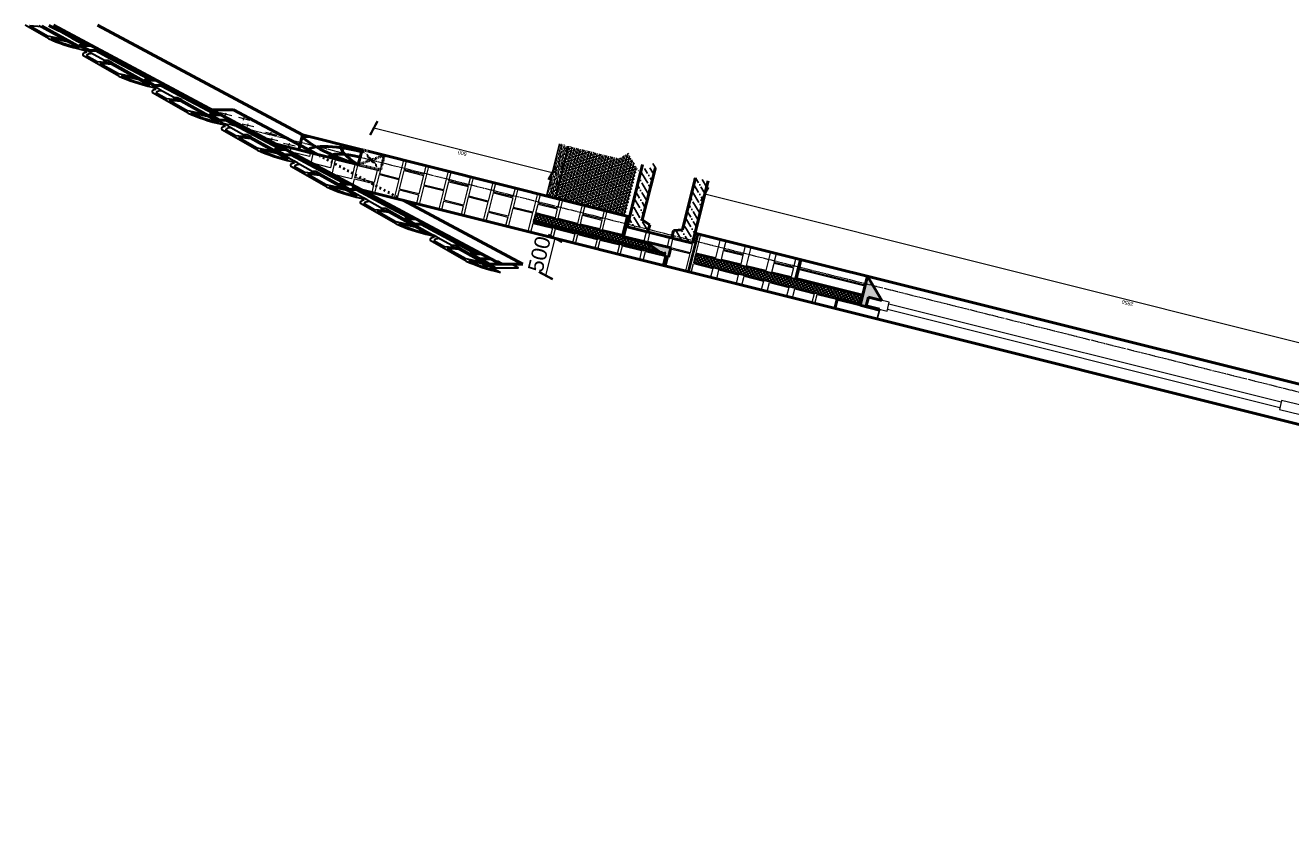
# Model space of a CAD drawing. Header units: millimetres. Extents: x -2096172177 to 2055029645, y -728784453 to 1899906214.
# Tile 20 of 109: x -2062860713 to -2052492962, y 1698597057 to 1705284723. Entities that reach past the tile are written whole.
import ezdxf

# ---------------------------------------------------------------- set-up
doc = ezdxf.new("R2010")
doc.units = ezdxf.units.MM
doc.linetypes.add('ACAD_ISO03W100', pattern=[30, 12, -18])
doc.linetypes.add('DASHDOT_axis', pattern=[24, 20, -1.5, 1, -1.5])
for name, color, linetype, lineweight in [('Кирпич', 10, 'Continuous', 20), ('Наружные стены', 1, 'Continuous', 50), ('окна', 4, 'Continuous', 20), ('Оси', 40, 'Continuous', 18), ('Толщины привязок', 130, 'Continuous', 18), ('Уровни пола', 240, 'Continuous', 50), ('черепица', 20, 'Continuous', 30), ('Штриховки', 212, 'Continuous', 25)]:
    doc.layers.add(name, color=color, linetype=linetype, lineweight=lineweight)
doc.styles.add('стиль для стен', font='arial.ttf')
doc.linetypes.add('ограждение1', pattern='A,6.35,-2.54,[133,ltypeshp.shx,S=2.54,R=0,X=-2.54,Y=0],-2.54,25.4', length=36.83)
doc.dimstyles.new('размеры плит', dxfattribs={"dimtxt": 2.5, "dimasz": 2.5, "dimexe": 1.25, "dimexo": 0.625, "dimtad": 1, "dimtxsty": 'стиль для стен', "dimblk": 'ARCHTICK', "dimcen": 2.5, "dimse1": 1, "dimse2": 1, "dimclrt": 3, "dimadec": 0, "dimazin": 0, "dimtfac": 1, "dimtmove": 0, "dimatfit": 3, "dimldrblk": 'CLOSEDBLANK', "dimfxl": 0, "dimarcsym": 0})

# ---------------------------------------------------------------- blocks, each defined once
blk = doc.blocks.new('_ArchTick')
at = {"color": 0, "linetype": 'ByBlock', "const_width": 0.15}
blk.add_lwpolyline([(-0.5, -0.5), (0.5, 0.5)], dxfattribs=at)
blk = doc.blocks.new('*D533')
at = {"layer": 'Defpoints', "color": 0, "transparency": 16777216}
for p in [(1833959.014081, 960377.981768), (1833959.014081, 960377.981768), (1833959.014081, 957527.981768)]:
    blk.add_point(p, dxfattribs=at)
at = {"layer": 'Уровни пола', "color": 0, "lineweight": -2, "transparency": 16777216}
blk.add_line((1833959.014081, 957527.981768), (1833959.014081, 960377.981768), dxfattribs=at)
at = {"layer": 'Уровни пола', "color": 0, "lineweight": -2, "transparency": 16777216, "xscale": 50, "yscale": 50, "zscale": 50}
for p, rotation in [((1833959.014081, 960377.981768), 90), ((1833959.014081, 957527.981768), 270)]:
    blk.add_blockref('_ArchTick', p, dxfattribs=dict(at, rotation=rotation))
at = {"layer": 'Уровни пола', "color": 3, "transparency": 16777216, "insert": (1833921.514081, 958952.981768), "char_height": 50, "attachment_point": 5, "rotation": 90, "style": 'стиль для стен'}
blk.add_mtext('2850', dxfattribs=at)
blk = doc.blocks.new('_ClosedBlank')
at = {"color": 0, "linetype": 'ByBlock', "lineweight": -2}
for p, q in [((-1, 0.2), (0, 0)), ((-1, 0.2), (-1, -0.2)), ((0, 0), (-1, -0.2))]:
    blk.add_line(p, q, dxfattribs=at)
blk = doc.blocks.new('*D535')
at = {"layer": 'Defpoints', "color": 0, "transparency": 16777216}
for p in [(1833437.6, 961478), (1833748.4, 961478), (1833437.6, 960878)]:
    blk.add_point(p, dxfattribs=at)
at = {"layer": 'Уровни пола', "color": 0, "lineweight": -2, "transparency": 16777216}
blk.add_line((1833748.4, 960878), (1833748.4, 961478), dxfattribs=at)
at = {"layer": 'Уровни пола', "color": 0, "lineweight": -2, "transparency": 16777216, "xscale": 50, "yscale": 50, "zscale": 50}
for p, rotation in [((1833748.4, 961478), 90), ((1833748.4, 960878), 270)]:
    blk.add_blockref('_ArchTick', p, dxfattribs=dict(at, rotation=rotation))
at = {"layer": 'Уровни пола', "color": 3, "transparency": 16777216, "insert": (1833710.9, 961178), "char_height": 50, "attachment_point": 5, "rotation": 90, "style": 'стиль для стен'}
blk.add_mtext('600', dxfattribs=at)
blk = doc.blocks.new('*D536')
at = {"layer": 'Defpoints', "color": 0, "transparency": 16777216}
for p in [(1832427.6, 960936.6), (1832927.6, 960936.6), (1832927.6, 960816.6)]:
    blk.add_point(p, dxfattribs=at)
at = {"layer": 'Уровни пола', "color": 0, "lineweight": -2, "transparency": 16777216}
blk.add_line((1832427.6, 960816.6), (1832927.6, 960816.6), dxfattribs=at)
at = {"layer": 'Уровни пола', "color": 0, "lineweight": -2, "transparency": 16777216, "xscale": 50, "yscale": 50, "zscale": 50, "rotation": 180}
blk.add_blockref('_ArchTick', (1832427.6, 960816.6), dxfattribs=at)
at = {"layer": 'Уровни пола', "color": 0, "lineweight": -2, "transparency": 16777216, "xscale": 50, "yscale": 50, "zscale": 50}
blk.add_blockref('_ArchTick', (1832927.6, 960816.6), dxfattribs=at)
at = {"layer": 'Уровни пола', "color": 3, "transparency": 16777216, "insert": (1832677.6, 960854.1), "char_height": 50, "attachment_point": 5, "style": 'стиль для стен'}
blk.add_mtext('500', dxfattribs=at)
blk = doc.blocks.new('Фасад (на основе 1 эт)')
at = {"layer": 'Уровни пола', "linetype": 'ограждение1', "ltscale": 10}
h = blk.add_hatch(dxfattribs=at)
h.set_pattern_fill('DOTS', color=5, scale=15)
h.set_pattern_definition([(0, (2203.427, -13502.5), (11.90625, 23.8125), [0, -23.8125])])
h.paths.add_polyline_path([(1833087.585, 960897.983), (1833057.584, 960897.983), (1833057.584, 960455.783), (1833087.585, 960455.783)])
at = {"layer": 'Уровни пола', "lineweight": 30}
h = blk.add_hatch(dxfattribs=at)
h.set_pattern_fill('AR-SAND', color=5, scale=0.03)
h.set_pattern_definition([(37.5, (1000.422, -18322.34), (-0.96001878, 29.36479424), [0, -23.1648, 0, -25.908, 0, -24.765]), (7.5, (1000.42, -18322.34), (26.971397, 43.009506), [0, -12.4968, 0, -20.8788, 0, -8.001]), (327.5, (981.676, -18322.34), (47.4595422, 0.08623108), [0, -7.62, 0, -27.432, 0, -35.814]), (317.5, (981.676, -18322.34), (45.81338715, 13.3757594), [0, -3.81, 0, -17.9832, 0, -20.574])])
h.paths.add_polyline_path([(1834137.584, 960847.982), (1834137.584, 960877.982), (1833437.584, 960877.982), (1833437.584, 960847.982)])
at = {"layer": 'Уровни пола', "lineweight": 20}
h = blk.add_hatch(dxfattribs=at)
h.set_pattern_fill('NET3', color=3, scale=0.6)
h.set_pattern_definition([(0, (999.414, -18322.34), (0, 38.1), []), (60, (999.414, -18322.34), (-32.9955679, 19.05), []), (120, (999.414, -18322.34), (-32.9955679, -19.05), [])])
h.paths.add_polyline_path([(1834136.576, 960847.981), (1833436.576, 960847.981), (1833436.576, 960832.983), (1833436.576, 960822.982), (1833436.576, 960822.982), (1833436.576, 960757.982), (1833436.576, 960747.982), (1833436.576, 960747.982), (1833436.576, 960682.982), (1833436.576, 960672.981), (1833436.576, 960672.981), (1833436.576, 960607.981), (1833436.576, 960612.698), (1834056.576, 960612.698), (1834036.576, 960602.981), (1834236.576, 960652.981), (1834136.576, 960677.981)])
at = {"layer": 'Уровни пола'}
h = blk.add_hatch(color=5, dxfattribs=at)
h.dxf.hatch_style = 1
h.paths.add_polyline_path([(1833172.584, 960520.482), (1833172.584, 960521.27), (1833162.094, 960521.27), (1833047.163, 960449.307), (1833047.163, 960442.982), (1833162.584, 960442.982), (1833172.584, 960442.982), (1833172.584, 960455.482), (1833172.584, 960455.482)])
h = blk.add_hatch(color=5, dxfattribs=at)
h.dxf.hatch_style = 1
h.paths.add_polyline_path([(1833436.927, 959797.397), (1833436.927, 959797.561), (1833047.584, 959797.561), (1833047.584, 959732.982), (1833057.584, 959732.982), (1833057.584, 959777.982), (1833177.584, 959777.982), (1833177.584, 959732.982)])
at = {"layer": 'Штриховки', "linetype": 'Continuous', "lineweight": 25}
h = blk.add_hatch(dxfattribs=at)
h.set_pattern_fill('ANSI37', color=256, scale=0.5)
h.set_pattern_definition([(45, (1000.422, -15172.34), (-22.4506403, 22.4506403), []), (135, (1000.422, -15172.34), (-22.4506403, -22.4506403), [])])
h.paths.add_polyline_path([(1833177.585, 960897.983), (1833087.585, 960897.983), (1833087.585, 960474.616), (1833162.094, 960521.27), (1833168.113, 960525.039), (1833168.113, 960602.982), (1833177.585, 960602.982)])
at = {"layer": 'Штриховки'}
h = blk.add_hatch(dxfattribs=at)
h.set_pattern_fill('ANSI36', color=5, scale=20)
h.set_pattern_definition([(45, (1000.42, -15172.34), (33.6759605, 123.4785217), [158.75, -31.75, 0, -31.75])])
h.paths.add_polyline_path([(1834137.584, 960420.416), (1834115.064, 960420.416), (1833436.488, 960420.416), (1833400.21, 960447.833), (1833302.584, 960447.833), (1833302.584, 960377.982), (1834137.584, 960377.982)])
h.paths.add_polyline_path([(1834228.513, 960555.25), (1834057.584, 960597.982), (1833302.584, 960597.982), (1833302.584, 960527.833), (1833400.21, 960527.833), (1833436.488, 960555.25)])
at = {"layer": 'Штриховки', "linetype": 'Continuous', "lineweight": 25}
h = blk.add_hatch(dxfattribs=at)
h.set_pattern_fill('ANSI37', color=256, scale=0.5)
h.set_pattern_definition([(45, (1000.422, -15221.694), (-22.4506403, 22.4506403), []), (135, (1000.422, -15221.694), (-22.4506403, -22.4506403), [])])
h.paths.add_polyline_path([(1833057.584, 959797.982), (1833176.927, 959797.982), (1833176.927, 960358.581), (1833057.584, 960358.581)])
at = {"layer": 'Кирпич', "ltscale": 100}
for points in [[(1833183.87, 961723.956), (1833227.584, 961723.956), (1833227.584, 961658.956), (1833183.87, 961658.956)], [(1833108.544, 961648.88), (1833227.584, 961648.88), (1833227.584, 961583.88), (1833108.544, 961583.88)], [(1833033.882, 961573.805), (1833227.584, 961573.805), (1833227.584, 961508.805), (1833033.882, 961508.805)], [(1832927.584, 961498.729), (1833047.584, 961498.729), (1833047.584, 961433.729), (1832927.584, 961433.729)], [(1833061.584, 961498.581), (1833226.584, 961498.581), (1833226.584, 961433.581), (1833061.584, 961433.581)], [(1832927.584, 961423.279), (1833177.584, 961423.279), (1833177.584, 961358.279), (1832927.584, 961358.279)], [(1833187.584, 961423.131), (1833437.584, 961423.131), (1833437.584, 961358.131), (1833187.584, 961358.131)], [(1832927.584, 961348.204), (1833047.584, 961348.204), (1833047.584, 961283.204), (1832927.584, 961283.204)], [(1833057.584, 961348.204), (1833307.584, 961348.204), (1833307.584, 961283.204), (1833057.584, 961283.204)], [(1833317.584, 961348.204), (1833437.584, 961348.204), (1833437.584, 961283.204), (1833317.584, 961283.204)], [(1832927.584, 961273.205), (1833177.584, 961273.205), (1833177.584, 961208.205), (1832927.584, 961208.205)], [(1833187.584, 961273.057), (1833437.584, 961273.057), (1833437.584, 961208.057), (1833187.584, 961208.057)], [(1832927.584, 961198.13), (1833047.584, 961198.13), (1833047.584, 961133.13), (1832927.584, 961133.13)], [(1833057.584, 961198.13), (1833307.584, 961198.13), (1833307.584, 961133.13), (1833057.584, 961133.13)], [(1833317.584, 961198.131), (1833437.584, 961198.131), (1833437.584, 961133.131), (1833317.584, 961133.131)], [(1832927.584, 961123.131), (1833177.584, 961123.131), (1833177.584, 961058.131), (1832927.584, 961058.131)], [(1833187.584, 961122.983), (1833437.584, 961122.983), (1833437.584, 961057.983), (1833187.584, 961057.983)], [(1832927.584, 961048.056), (1833047.584, 961048.056), (1833047.584, 960983.056), (1832927.584, 960983.056)], [(1833057.584, 961048.056), (1833307.584, 961048.056), (1833307.584, 960983.056), (1833057.584, 960983.056)], [(1833317.584, 961048.057), (1833437.584, 961048.057), (1833437.584, 960983.057), (1833317.584, 960983.057)], [(1832927.584, 960973.057), (1833177.584, 960973.057), (1833177.584, 960908.057), (1832927.584, 960908.057)], [(1833187.584, 960973.056), (1833437.584, 960973.056), (1833437.584, 960908.056), (1833187.584, 960908.056)], [(1832927.584, 960897.982), (1833047.584, 960897.982), (1833047.584, 960832.982), (1832927.584, 960832.982)], [(1833187.584, 960897.983), (1833307.584, 960897.983), (1833307.584, 960832.983), (1833187.584, 960832.983)], [(1833317.584, 960897.983), (1833437.584, 960897.983), (1833437.584, 960832.983), (1833317.584, 960832.983)], [(1832927.584, 960822.982), (1833047.584, 960822.982), (1833047.584, 960757.982), (1832927.584, 960757.982)], [(1833187.584, 960822.983), (1833437.584, 960822.983), (1833437.584, 960757.983), (1833187.584, 960757.983)], [(1832927.584, 960747.982), (1833047.584, 960747.982), (1833047.584, 960682.982), (1832927.584, 960682.982)], [(1833187.584, 960747.983), (1833307.584, 960747.983), (1833307.584, 960682.983), (1833187.584, 960682.983)], [(1833317.584, 960747.983), (1833437.584, 960747.983), (1833437.584, 960682.983), (1833317.584, 960682.983)], [(1832927.584, 960672.982), (1833047.584, 960672.982), (1833047.584, 960607.982), (1832927.584, 960607.982)], [(1833187.584, 960672.982), (1833437.584, 960672.982), (1833437.584, 960607.982), (1833187.584, 960607.982)], [(1832927.584, 960597.982), (1833047.584, 960597.982), (1833047.584, 960532.982), (1832927.584, 960532.982)], [(1833172.584, 960597.982), (1833292.584, 960597.982), (1833292.584, 960532.982), (1833172.584, 960532.982)], [(1832927.584, 960520.482), (1833047.584, 960520.482), (1833047.584, 960455.482), (1832927.584, 960455.482)], [(1833172.584, 960520.482), (1833292.584, 960520.482), (1833292.584, 960455.482), (1833172.584, 960455.482)], [(1832927.584, 960442.982), (1833162.584, 960442.982), (1833162.584, 960377.982), (1832927.584, 960377.982)], [(1833172.584, 960442.982), (1833292.584, 960442.982), (1833292.584, 960377.982), (1833172.584, 960377.982)], [(1832927.584, 960358.581), (1833047.584, 960358.581), (1833047.584, 960293.581), (1832927.584, 960293.581)], [(1833187.584, 960358.629), (1833437.584, 960358.629), (1833437.584, 960293.629), (1833187.584, 960293.629)], [(1832927.584, 960272.982), (1833047.584, 960272.982), (1833047.584, 960207.982), (1832927.584, 960207.982)], [(1833187.584, 960273.629), (1833307.584, 960273.629), (1833307.584, 960208.629), (1833187.584, 960208.629)], [(1833317.584, 960273.629), (1833437.584, 960273.629), (1833437.584, 960208.629), (1833317.584, 960208.629)], [(1832927.584, 960187.982), (1833047.584, 960187.982), (1833047.584, 960122.982), (1832927.584, 960122.982)], [(1833187.584, 960188.628), (1833437.584, 960188.628), (1833437.584, 960123.628), (1833187.584, 960123.628)], [(1832927.584, 960102.982), (1833047.584, 960102.982), (1833047.584, 960037.982), (1832927.584, 960037.982)], [(1833187.584, 960103.628), (1833307.584, 960103.628), (1833307.584, 960038.628), (1833187.584, 960038.628)], [(1833317.584, 960103.628), (1833437.584, 960103.628), (1833437.584, 960038.628), (1833317.584, 960038.628)], [(1832927.584, 960017.982), (1833047.584, 960017.982), (1833047.584, 959952.982), (1832927.584, 959952.982)], [(1832927.584, 959942.982), (1833047.584, 959942.982), (1833047.584, 959877.982), (1832927.584, 959877.982)]]:
    blk.add_lwpolyline(points, close=True, dxfattribs=at)
at = {"layer": 'Кирпич', "color": 6, "ltscale": 10}
for points in [[(1833186.927, 960017.982), (1833306.927, 960017.982), (1833306.927, 959797.982), (1833186.927, 959797.982)], [(1833316.927, 960017.982), (1833436.927, 960017.982), (1833436.927, 959797.982), (1833316.927, 959797.982)]]:
    blk.add_lwpolyline(points, close=True, dxfattribs=at)
at = {"layer": 'Наружные стены'}
for p, q in [((1832927.584, 954377.982), (1832927.584, 961478.581)), ((1833437.584, 960597.982), (1833437.584, 961477.983)), ((1833437.584, 957447.982), (1833437.584, 960377.982))]:
    blk.add_line(p, q, dxfattribs=at)
at = {"layer": 'Наружные стены', "ltscale": 10}
for p, q in [((1833302.584, 960597.982), (1834137.584, 960597.982)), ((1833302.584, 960377.982), (1833302.584, 960597.982)), ((1833047.063, 960449.244), (1833162.094, 960521.27)), ((1833172.584, 960521.27), (1833172.584, 960442.982)), ((1833172.584, 960442.982), (1833047.163, 960442.982)), ((1833302.584, 960377.982), (1834137.584, 960377.982))]:
    blk.add_line(p, q, dxfattribs=at)
at = {"layer": 'окна'}
for p, q in [((1833082.584, 959707.982), (1833082.584, 958387.982)), ((1833152.584, 958387.982), (1833152.584, 959707.982))]:
    blk.add_line(p, q, dxfattribs=at)
for points in [[(1833177.584, 959777.982), (1833057.584, 959777.982), (1833057.584, 959707.982), (1833177.584, 959707.982)], [(1833177.584, 958387.982), (1833057.584, 958387.982), (1833057.584, 958317.982), (1833177.584, 958317.982)]]:
    blk.add_lwpolyline(points, close=True, dxfattribs=at)
at = {"layer": 'Оси', "linetype": 'DASHDOT_axis', "lineweight": 15, "ltscale": 2}
blk.add_line((1833337.584, 962016.689), (1833342.103, 952292.355), dxfattribs=at)
at = {"layer": 'Уровни пола'}
for p, q in [((1833238.124, 961777.591), (1834034.139, 962573.606)), ((1833437.584, 961698.131), (1834173.599, 962434.146)), ((1833237.584, 961692.983), (1833237.584, 961778.131)), ((1833237.584, 961612.983), (1833237.584, 961692.983)), ((1832392.769, 961003.751), (1832389.791, 961006.729)), ((1832432.604, 960963.916), (1832392.769, 961003.751)), ((1832450.282, 960981.594), (1832432.604, 960963.916)), ((1833168.113, 960602.982), (1833437.584, 960602.982)), ((1833168.113, 960525.039), (1833168.113, 960602.982)), ((1833047.063, 960449.244), (1833168.113, 960525.039)), ((1833302.584, 960527.833), (1833400.21, 960527.833)), ((1833400.21, 960527.833), (1833436.488, 960555.25)), ((1833436.488, 960555.25), (1834123.606, 960555.25)), ((1834123.606, 960555.25), (1834137.584, 960555.25)), ((1832927.584, 960449.244), (1833047.063, 960449.244)), ((1833302.584, 960447.833), (1833400.21, 960447.833)), ((1833400.21, 960447.833), (1833436.488, 960420.416)), ((1833436.488, 960420.416), (1834123.606, 960420.416)), ((1834115.064, 960420.416), (1834137.584, 960420.416)), ((1833182.188, 959798.037), (1833182.188, 960022.904)), ((1833182.188, 960022.904), (1833437.193, 960022.904)), ((1832927.584, 959875.549), (1833052.224, 959875.549)), ((1833052.224, 959875.549), (1833052.224, 959798.037)), ((1833052.224, 959798.037), (1833182.188, 959798.037))]:
    blk.add_line(p, q, dxfattribs=at)
at = {"layer": 'Уровни пола', "color": 5}
for p, q in [((1832428.124, 960968.396), (1833466.603, 962006.07)), ((1833466.063, 962006.61), (1833536.736, 961936.467)), ((1833237.584, 961637.547), (1833536.736, 961936.467)), ((1832497.992, 960898.528), (1832927.584, 961327.787)), ((1832427.584, 960968.936), (1832497.992, 960898.528)), ((1833047.584, 959797.561), (1833437.584, 959797.561)), ((1833047.584, 959732.982), (1833047.584, 959797.561)), ((1833177.584, 959732.982), (1833437.584, 959797.561)), ((1833057.584, 959732.982), (1833057.584, 959777.982)), ((1833057.584, 959777.982), (1833177.584, 959777.982)), ((1833177.584, 959777.982), (1833177.584, 959732.982)), ((1833057.584, 959732.982), (1833047.584, 959732.982))]:
    blk.add_line(p, q, dxfattribs=at)
at = {"layer": 'Уровни пола', "lineweight": 18}
for p, q in [((1833457.142, 961977.046), (1833457.142, 961937.924)), ((1833437.589, 961958.111), (1833475.452, 961958.111)), ((1833386.897, 961898.032), (1833386.897, 961858.91)), ((1833437.589, 961896.539), (1833475.452, 961896.539)), ((1833457.142, 961915.475), (1833457.142, 961876.352)), ((1833367.344, 961879.097), (1833405.206, 961879.097)), ((1833286.734, 961810.821), (1833286.734, 961771.699)), ((1833353.816, 961818.166), (1833353.816, 961779.043)), ((1833267.181, 961791.886), (1833305.044, 961791.886)), ((1833334.263, 961799.23), (1833372.125, 961799.23)), ((1833253.397, 961733.133), (1833291.26, 961733.133)), ((1833272.95, 961752.069), (1833272.95, 961712.947))]:
    blk.add_line(p, q, dxfattribs=at)
at = {"layer": 'Уровни пола', "color": 5, "linetype": 'ACAD_ISO03W100'}
blk.add_line((1832948.016, 961348.204), (1833227.584, 961627.555), dxfattribs=at)
at = {"layer": 'Уровни пола', "color": 6, "linetype": 'ACAD_ISO03W100', "ltscale": 0.1}
for p, q in [((1833237.584, 961498.131), (1833437.584, 961423.131)), ((1833437.584, 961498.131), (1833237.584, 961423.131))]:
    blk.add_line(p, q, dxfattribs=at)
at = {"layer": 'Уровни пола', "linetype": 'ограждение1'}
for p, q in [((1833162.094, 960521.27), (1833172.584, 960521.27)), ((1833047.163, 960442.982), (1833047.163, 960449.244))]:
    blk.add_line(p, q, dxfattribs=at)
at = {"layer": 'Уровни пола'}
for points in [[(1833948.403, 962488.675), (1833997.901, 962538.173), (1833983.759, 962552.315), (1833934.261, 962502.818)], [(1833863.551, 962403.823), (1833828.195, 962439.178), (1833863.551, 962474.533), (1833898.906, 962439.178)], [(1833898.906, 962439.178), (1833948.403, 962488.675), (1833934.261, 962502.818), (1833884.764, 962453.32)], [(1833814.053, 962354.325), (1833863.551, 962403.823), (1833849.409, 962417.965), (1833799.911, 962368.467)], [(1833764.556, 962304.828), (1833814.053, 962354.325), (1833799.911, 962368.467), (1833750.414, 962318.97)], [(1833715.058, 962255.33), (1833764.556, 962304.828), (1833750.414, 962318.97), (1833700.916, 962269.472)], [(1833665.561, 962205.833), (1833715.058, 962255.33), (1833700.916, 962269.472), (1833651.419, 962219.975)], [(1833630.205, 962170.477), (1833594.85, 962205.833), (1833630.205, 962241.188), (1833665.561, 962205.833)], [(1833580.708, 962120.98), (1833630.205, 962170.477), (1833616.063, 962184.62), (1833566.566, 962135.122)], [(1833531.21, 962071.482), (1833580.708, 962120.98), (1833566.566, 962135.122), (1833517.068, 962085.625)], [(1833481.713, 962021.985), (1833531.21, 962071.482), (1833517.068, 962085.625), (1833467.571, 962036.127)], [(1833432.216, 961972.487), (1833481.713, 962021.985), (1833467.571, 962036.127), (1833418.073, 961986.63)], [(1833396.86, 961937.132), (1833361.505, 961972.487), (1833396.86, 962007.843), (1833432.216, 961972.487)], [(1833347.363, 961887.635), (1833396.86, 961937.132), (1833382.718, 961951.274), (1833333.221, 961901.777)], [(1833297.865, 961838.137), (1833347.363, 961887.635), (1833333.221, 961901.777), (1833283.723, 961852.279)], [(1833248.368, 961788.64), (1833297.865, 961838.137), (1833283.723, 961852.279), (1833234.226, 961802.782)], [(1833163.515, 961703.787), (1833128.16, 961739.142), (1833163.515, 961774.498), (1833198.87, 961739.142)], [(1833198.87, 961739.142), (1833248.368, 961788.64), (1833234.226, 961802.782), (1833184.728, 961753.284)], [(1833114.017, 961654.289), (1833163.515, 961703.787), (1833149.373, 961717.929), (1833099.875, 961668.432)], [(1833237.584, 961698.131), (1833437.584, 961698.131), (1833437.584, 961498.131), (1833237.584, 961498.131)], [(1833064.52, 961604.792), (1833114.017, 961654.289), (1833099.875, 961668.432), (1833050.378, 961618.934)], [(1833015.023, 961555.294), (1833064.52, 961604.792), (1833050.378, 961618.934), (1833000.88, 961569.437)], [(1832965.525, 961505.797), (1833015.023, 961555.294), (1833000.88, 961569.437), (1832951.383, 961519.939)], [(1832930.17, 961470.442), (1832894.814, 961505.797), (1832930.17, 961541.152), (1832965.525, 961505.797)], [(1832880.672, 961420.944), (1832930.17, 961470.442), (1832916.028, 961484.584), (1832866.53, 961435.086)], [(1832831.175, 961371.447), (1832880.672, 961420.944), (1832866.53, 961435.086), (1832817.033, 961385.589)], [(1832781.677, 961321.949), (1832831.175, 961371.447), (1832817.033, 961385.589), (1832767.535, 961336.091)], [(1832732.18, 961272.452), (1832781.677, 961321.949), (1832767.535, 961336.091), (1832718.038, 961286.594)], [(1832696.824, 961237.096), (1832661.469, 961272.452), (1832696.824, 961307.807), (1832732.18, 961272.452)], [(1832647.327, 961187.599), (1832696.824, 961237.096), (1832682.682, 961251.239), (1832633.185, 961201.741)], [(1832597.83, 961138.101), (1832647.327, 961187.599), (1832633.185, 961201.741), (1832583.687, 961152.244)], [(1832548.332, 961088.604), (1832597.83, 961138.101), (1832583.687, 961152.244), (1832534.19, 961102.746)], [(1832498.835, 961039.107), (1832548.332, 961088.604), (1832534.19, 961102.746), (1832484.692, 961053.249)], [(1832463.479, 961003.751), (1832428.124, 961039.107), (1832463.479, 961074.462), (1832498.835, 961039.107)], [(1832428.124, 960968.396), (1832392.769, 961003.751), (1832428.124, 961039.107), (1832463.479, 961003.751)]]:
    blk.add_lwpolyline(points, close=True, dxfattribs=at)
blk.add_lwpolyline([(1834019.23, 962587.786), (1833983.759, 962552.315), (1833997.901, 962538.173), (1834033.27, 962573.542)], dxfattribs=at)
at = {"layer": 'Уровни пола', "color": 6, "linetype": 'ACAD_ISO03W100', "ltscale": 0.1}
blk.add_lwpolyline([(1833237.584, 961498.131), (1833437.584, 961498.131), (1833437.584, 961423.131), (1833237.584, 961423.131)], close=True, dxfattribs=at)
at = {"layer": 'Уровни пола'}
for centre, radius, start, end in [((1833532.744, 961416.279), 307.22, 113.446924, 163.893006), ((1833237.584, 961498.131), 266.923, 41.471931, 48.528069), ((1833237.584, 961498.581), 173.065, 359.851001, 90), ((1833237.584, 961498.131), 99.82, 0, 90), ((1833427.997, 961270.124), 297.06, 88.150611, 129.8659), ((1832381.197, 961015.323), 12.074, 120.562195, 315)]:
    blk.add_arc(centre, radius, start, end, dxfattribs=at)
at = {"layer": 'черепица'}
for p, q in [((1833852.137, 962579.143), (1833945.103, 962662.801)), ((1833877.521, 962582.158), (1833952.331, 962649.276)), ((1833944.486, 962662.246), (1833944.372, 962662.435)), ((1833976.385, 962609.506), (1833952.331, 962649.276)), ((1833997.923, 962609.327), (1833820.393, 962443.731)), ((1833987.546, 962619.833), (1833830.581, 962474.591)), ((1833863.138, 962589.043), (1833863.106, 962589.375)), ((1833987.455, 962619.749), (1833987.18, 962620.203)), ((1833870.675, 962511.69), (1833864.911, 962570.844)), ((1833885.677, 962525.572), (1833877.487, 962582.395)), ((1833599.473, 962326.479), (1833743.743, 962456.306)), ((1833710.859, 962406.653), (1833753.595, 962444.995)), ((1833810.781, 962437.4), (1833751.474, 962382.522)), ((1833799.445, 962447.223), (1833813.559, 962460.323)), ((1833806.089, 962452.531), (1833817.099, 962462.749)), ((1833810.781, 962437.4), (1833824.895, 962450.5)), ((1833624.857, 962329.494), (1833699.667, 962396.612)), ((1833691.822, 962409.583), (1833691.708, 962409.772)), ((1833723.722, 962356.842), (1833699.667, 962396.612)), ((1833734.791, 962367.085), (1833710.859, 962406.653)), ((1833747.561, 962358.811), (1833567.729, 962191.067)), ((1833735.844, 962368.059), (1833577.917, 962221.927)), ((1833610.474, 962336.379), (1833610.442, 962336.711)), ((1833618.011, 962259.027), (1833612.248, 962318.181)), ((1833633.013, 962272.908), (1833624.823, 962329.731)), ((1833350.282, 962077.288), (1833494.552, 962207.114)), ((1833461.668, 962157.461), (1833504.404, 962195.804)), ((1833561.59, 962188.208), (1833502.282, 962133.33)), ((1833550.254, 962198.032), (1833564.368, 962211.131)), ((1833553.425, 962199.867), (1833567.539, 962212.967)), ((1833561.59, 962188.208), (1833575.704, 962201.308)), ((1833375.666, 962080.303), (1833450.476, 962147.421)), ((1833442.631, 962160.391), (1833442.517, 962160.58)), ((1833474.53, 962107.651), (1833450.476, 962147.421)), ((1833485.6, 962117.893), (1833461.668, 962157.461)), ((1833498.37, 962109.62), (1833326.725, 961952.33)), ((1833486.653, 962118.868), (1833328.726, 961972.736)), ((1833361.283, 962087.188), (1833361.251, 962087.52)), ((1833368.82, 962009.835), (1833363.056, 962068.989)), ((1833383.822, 962023.717), (1833375.632, 962080.54)), ((1833101.303, 961828.309), (1833245.573, 961958.136)), ((1833212.689, 961908.483), (1833255.426, 961946.825)), ((1833312.611, 961939.23), (1833253.304, 961884.352)), ((1833301.275, 961949.053), (1833315.389, 961962.153)), ((1833304.234, 961950.676), (1833315.244, 961960.894)), ((1833312.611, 961939.23), (1833326.725, 961952.33)), ((1833126.688, 961831.324), (1833201.498, 961898.442)), ((1833193.652, 961911.413), (1833193.538, 961911.602)), ((1833225.552, 961858.672), (1833201.498, 961898.442)), ((1833236.621, 961868.915), (1833212.689, 961908.483)), ((1833249.391, 961860.641), (1833069.559, 961692.897)), ((1833237.674, 961869.889), (1833079.747, 961723.757)), ((1833112.305, 961838.209), (1833112.272, 961838.541)), ((1833119.841, 961760.857), (1833114.078, 961820.011)), ((1833134.843, 961774.738), (1833126.653, 961831.561)), ((1832855.284, 961580.953), (1832999.554, 961710.78)), ((1832966.669, 961661.127), (1833009.406, 961699.469)), ((1833066.592, 961691.874), (1833007.284, 961636.996)), ((1833055.256, 961701.697), (1833066.265, 961711.915)), ((1833066.592, 961691.874), (1833080.706, 961704.974)), ((1832880.668, 961583.968), (1832955.478, 961651.086)), ((1832947.632, 961664.057), (1832947.518, 961664.246)), ((1832979.532, 961611.316), (1832955.478, 961651.086)), ((1832990.601, 961621.559), (1832966.669, 961661.127)), ((1833003.371, 961613.285), (1832823.539, 961445.541)), ((1832991.654, 961622.533), (1832833.728, 961476.401)), ((1832866.285, 961590.853), (1832866.252, 961591.185)), ((1832873.822, 961513.501), (1832868.058, 961572.655)), ((1832888.823, 961527.382), (1832880.634, 961584.205)), ((1832607.224, 961331.023), (1832751.494, 961460.85)), ((1832718.609, 961411.197), (1832761.346, 961449.539)), ((1832818.532, 961441.944), (1832759.224, 961387.065)), ((1832807.196, 961451.767), (1832820.314, 961463.943)), ((1832818.532, 961441.944), (1832832.646, 961455.043)), ((1832632.608, 961334.038), (1832707.418, 961401.156)), ((1832699.573, 961414.127), (1832699.458, 961414.316)), ((1832731.472, 961361.386), (1832707.418, 961401.156)), ((1832742.542, 961371.629), (1832718.609, 961411.197)), ((1832755.312, 961363.355), (1832575.479, 961195.611)), ((1832743.595, 961372.603), (1832585.668, 961226.471)), ((1832618.225, 961340.923), (1832618.193, 961341.255)), ((1832625.762, 961263.57), (1832619.998, 961322.725)), ((1832640.764, 961277.452), (1832632.574, 961334.275)), ((1832585.668, 961226.471), (1832572.25, 961214.055)), ((1832359.132, 961080.055), (1832503.402, 961209.882)), ((1832470.518, 961160.229), (1832513.254, 961198.571)), ((1832570.44, 961190.976), (1832511.133, 961136.098)), ((1832559.104, 961200.799), (1832573.218, 961213.899)), ((1832570.44, 961190.976), (1832584.554, 961204.076)), ((1832384.516, 961083.07), (1832459.326, 961150.188)), ((1832451.481, 961163.159), (1832451.367, 961163.348)), ((1832483.38, 961110.418), (1832459.326, 961150.188)), ((1832494.45, 961120.661), (1832470.518, 961160.229)), ((1832495.503, 961121.635), (1832324.055, 960964.021)), ((1832506.282, 961113.325), (1832390.859, 961005.661)), ((1832370.133, 961089.955), (1832370.101, 961090.287)), ((1832377.67, 961012.603), (1832371.906, 961071.757)), ((1832392.672, 961026.484), (1832384.482, 961083.307))]:
    blk.add_line(p, q, dxfattribs=at)
for points in [[(1833745.45, 962357.761), (1833761.022, 962372.285), (1833748.23, 962385.999), (1833732.658, 962371.474)], [(1833496.259, 962108.569), (1833511.831, 962123.094), (1833499.038, 962136.808), (1833483.467, 962122.283)], [(1833247.28, 961859.591), (1833262.852, 961874.116), (1833250.06, 961887.83), (1833234.488, 961873.305)], [(1833001.261, 961612.235), (1833016.832, 961626.76), (1833004.04, 961640.473), (1832988.468, 961625.949)], [(1832753.201, 961362.304), (1832768.772, 961376.829), (1832755.98, 961390.543), (1832740.409, 961376.018)], [(1832505.109, 961111.337), (1832520.681, 961125.861), (1832507.889, 961139.575), (1832492.317, 961125.05)], [(1832392.769, 961003.751), (1832369.133, 960980.115), (1832438.763, 960910.484), (1832462.399, 960934.12)]]:
    blk.add_lwpolyline(points, close=True, dxfattribs=at)
for centre, radius, start, end in [((1833971.596, 962479.711), 155.425, 140.22766, 186.26549), ((1833966.685, 962479.478), 136.191, 138.307336, 182.056493), ((1833759.423, 962383.597), 74.38, 57.990994, 102.169537), ((1833753.039, 962370.023), 74.38, 50.689217, 90.079642), ((1833718.932, 962227.048), 155.425, 140.22766, 185.891553), ((1833714.021, 962226.814), 136.191, 138.307336, 182.056493), ((1833510.232, 962134.406), 74.38, 57.990994, 102.169537), ((1833503.848, 962120.832), 74.38, 50.689217, 90.079642), ((1833718.932, 962227.048), 155.425, 186.26549, 186.711925), ((1833469.741, 961977.856), 155.425, 140.22766, 185.886383), ((1833464.83, 961977.623), 136.191, 138.307336, 182.056493), ((1833261.253, 961885.427), 74.38, 57.990994, 102.169537), ((1833254.87, 961871.853), 74.38, 50.689217, 90.079642), ((1833220.762, 961728.878), 155.425, 140.22766, 186.478494), ((1833215.851, 961728.644), 136.191, 138.307336, 182.056493), ((1833015.233, 961638.071), 74.38, 57.990994, 102.169537), ((1833008.85, 961624.497), 74.38, 50.689217, 90.079642), ((1832974.742, 961481.522), 155.425, 140.22766, 186.711925), ((1832969.831, 961481.288), 136.191, 138.307336, 182.056493), ((1832767.174, 961388.141), 74.38, 57.990994, 102.169537), ((1832760.79, 961374.567), 74.38, 50.689217, 90.079642), ((1832726.682, 961231.592), 155.425, 140.22766, 186.711925), ((1832721.772, 961231.358), 136.191, 138.307336, 182.056493), ((1832519.082, 961137.173), 74.38, 57.990994, 102.169537), ((1832512.698, 961123.599), 74.38, 50.689217, 90.079642), ((1832478.591, 960980.624), 155.425, 140.22766, 186.711925), ((1832473.68, 960980.39), 136.191, 138.307336, 182.056493)]:
    blk.add_arc(centre, radius, start, end, dxfattribs=at)
at = {"layer": 'Штриховки'}
for p, q in [((1833437.584, 960877.982), (1834137.584, 960877.982)), ((1833437.584, 960847.982), (1834137.584, 960847.982)), ((1833437.584, 960597.982), (1834061.785, 960597.982))]:
    blk.add_line(p, q, dxfattribs=at)
at = {"layer": 'Штриховки', "color": 5, "linetype": 'ограждение1', "lineweight": 40, "ltscale": 0.1}
blk.add_line((1832927.584, 960367.736), (1833437.584, 960367.736), dxfattribs=at)
at = {"layer": 'Штриховки', "linetype": 'Continuous', "lineweight": 25}
blk.add_lwpolyline([(1833057.584, 960897.983), (1833087.585, 960897.983), (1833087.585, 960455.783), (1833057.584, 960455.783)], close=True, dxfattribs=at)
blk.add_lwpolyline([(1833168.113, 960525.039), (1833087.585, 960474.616), (1833087.585, 960897.983), (1833177.585, 960897.983), (1833177.585, 960602.982)], dxfattribs=at)
at = {"layer": 'Штриховки', "ltscale": 10}
for points in [[(1833057.584, 960358.581), (1833176.927, 960358.581), (1833176.927, 959797.982), (1833057.584, 959797.982)], [(1833047.584, 959872.982), (1832927.584, 959872.982), (1832927.584, 959732.982), (1833047.584, 959732.982)]]:
    blk.add_lwpolyline(points, close=True, dxfattribs=at)
at = {"layer": 'Уровни пола', "color": 5}
for base, p1, p2, picture, middle in [((1833748.353, 961477.983), (1833437.584, 960877.982), (1833437.584, 961477.983), '*D535', (1833710.853, 961177.983)), ((1833959.014, 960377.982), (1833959.014, 957527.982), (1833959.014, 960377.982), '*D533', (1833921.514, 958952.982))]:
    dim = blk.add_linear_dim(base=base, p1=p1, p2=p2, angle=90, dimstyle='размеры плит', dxfattribs=at)
    dim.commit()
    dim.dimension.update_dxf_attribs({"geometry": picture, "text_midpoint": middle})
dim = blk.add_linear_dim(base=(1832927.584, 960816.584), p1=(1832427.584, 960936.631), p2=(1832927.584, 960936.631), dimstyle='размеры плит', dxfattribs=at)
dim.commit()
dim.dimension.update_dxf_attribs({"geometry": '*D536', "text_midpoint": (1832677.584, 960854.084)})

msp = doc.modelspace()

# ---------------------------------------------------------------- block references
at = {"layer": 'Толщины привязок', "xscale": 628.2340773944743, "yscale": 2510.435367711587, "zscale": 628.2340773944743, "rotation": 75.95032694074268}
msp.add_blockref('Фасад (на основе 1 эт)', (1849251.57, 917631.158), dxfattribs=at)

doc.saveas('drawing.dxf')
